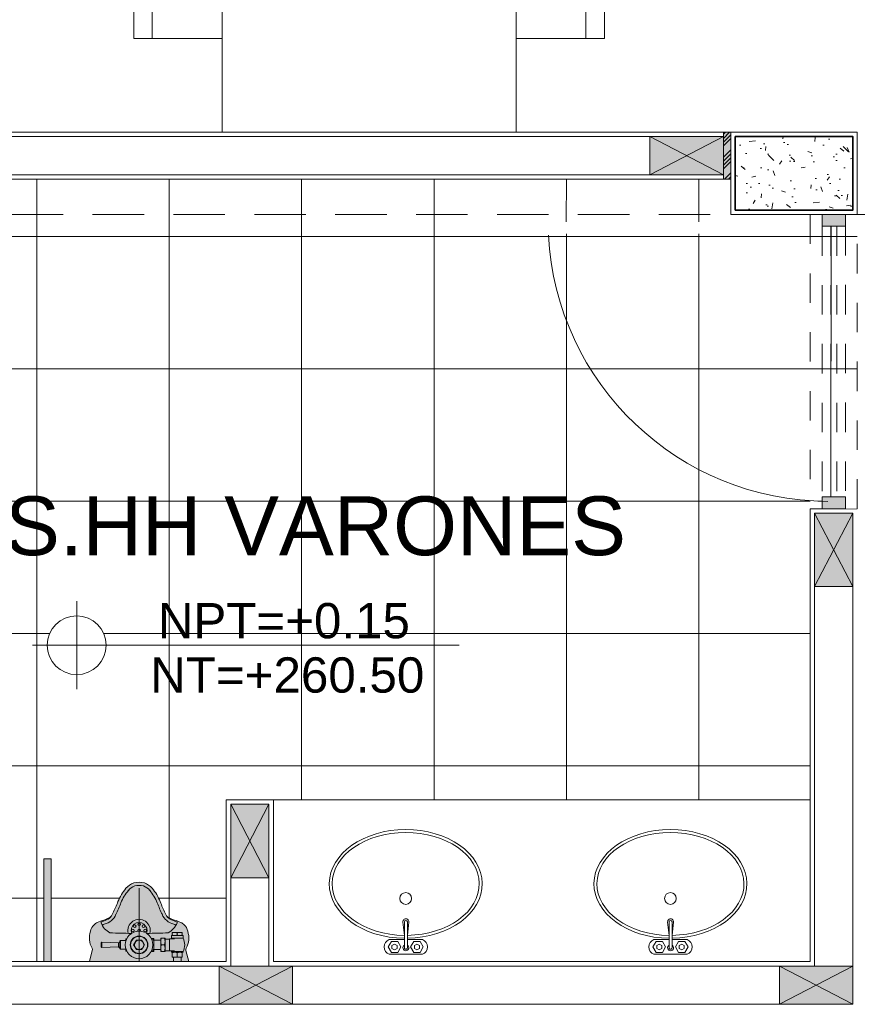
# Model space of a CAD drawing. Header units: millimetres. Extents: x -8931983 to 9630244, y 4 to 18563053.
# Tile 96 of 256: x 349106.54 to 349109.39, y 9281972.64 to 9281975.99. Entities that reach past the tile are written whole.
import ezdxf

# ---------------------------------------------------------------- set-up
doc = ezdxf.new("R2010")
doc.units = ezdxf.units.MM
doc.set_wipeout_variables(frame=1)
for name, pattern in [('01 nivel$0$HIDDEN2', [0.1875, 0.125, -0.0625]), ('CONTINUA', [0]), ('DASHED2', [0.375, 0.25, -0.125]), ('HIDDEN', [9.524999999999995, 6.349999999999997, -3.174999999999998])]:
    doc.linetypes.add(name, pattern=pattern)
for name, color, linetype, lineweight in [('.', 7, 'Continuous', 0), ('013MobiliarioBaño', 151, 'Continuous', 13), ('0_APATAROS SANITARIOS', 40, 'Continuous', 5), ('0_PROYECCIONES 1', 1, 'DASHED2', 0), ('0_TABIQUES MELAMINE', 32, 'Continuous', 9), ('0_TARRAJEO', 32, 'Continuous', 0), ('0_VANOS', 30, 'Continuous', 9), ('a_MUEBLE', 3, 'Continuous', 5), ('COLUMNAS', 3, 'Continuous', 35), ('COLUMNETAS TOP', 253, 'Continuous', 0), ('G-ANNO-DIMS', 7, 'Continuous', 5), ('JUNTAS DE DILATACIÓN', 160, 'CONTINUA', 9), ('MURO', 133, 'Continuous', 15), ('Proyecciones 2', 251, 'HIDDEN', 5), ('Puertas ArchiCAD', 7, 'Continuous', 9), ('TARRAJEO', 32, 'Continuous', 0), ('TEXTO AMBIENTES', 7, 'Continuous', 30), ('vereda', 254, 'Continuous', 5)]:
    doc.layers.add(name, color=color, linetype=linetype, lineweight=lineweight)
for name, color, linetype, lineweight, true_color in [('0_COLUMNA ACHURADO', 250, 'Continuous', 0, 0x363636), ('0_TEXTURA PISOS', 252, 'Continuous', 0, 0x8c8c8c), ('LMOBILIARIO', 252, 'Continuous', 5, 0x898989)]:
    doc.layers.add(name, color=color, linetype=linetype, lineweight=lineweight, true_color=true_color)
doc.styles.add('Arial_1', font='arial.ttf', dxfattribs={"height": 0.15})

# ---------------------------------------------------------------- blocks, each defined once
blk = doc.blocks.new('cub-ur')
at = {"true_color": 0xffffff}
h = blk.add_hatch(color=7, dxfattribs=at)
h.dxf.hatch_style = 1
h.paths.add_polyline_path([(-0.349999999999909, -0.0124999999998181), (0, -0.0124999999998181), (0, 0.0124999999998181), (-0.349999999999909, 0.0124999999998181)])
at = {"layer": 'Puertas ArchiCAD', "true_color": 0xffffff}
h = blk.add_hatch(dxfattribs=at)
h.set_pattern_fill('ANGLE')
h.set_pattern_definition([(0, (-3118.311045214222, -1939.987486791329), (0, 6.985), [5.08, -1.905]), (90, (-3118.311045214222, -1939.987486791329), (-6.985, 4e-16), [5.08, -1.905])])
h.paths.add_polyline_path([(-0.349999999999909, -0.0124999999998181), (0, -0.0124999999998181), (0, 0.0124999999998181), (-0.349999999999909, 0.0124999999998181)])
blk.add_lwpolyline([(-0.349999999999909, -0.0124999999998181), (0, -0.0124999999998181), (0, 0.0124999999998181), (-0.349999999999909, 0.0124999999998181)], close=True)
blk = doc.blocks.new('Lav ovalado')
at = {"layer": '013MobiliarioBaño', "lineweight": 0}
for p, q in [((-0.0222333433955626, 0.0049999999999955), (-0.1104479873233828, 0.0049999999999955)), ((-0.0222333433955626, -0.0049999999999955), (-0.1104479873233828, -0.0049999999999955))]:
    blk.add_line(p, q, dxfattribs=at)
for points in [[(-0.0500000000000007, 0.0049999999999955), (-0.0500000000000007, 0.0566099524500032, -0.6886077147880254), (0, 0.0566099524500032), (0, -0.0566099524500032, -0.6886077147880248), (-0.0500000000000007, -0.0566099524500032)], [(-0.0644141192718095, -0.0049999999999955), (-0.10935532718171, -0.0099401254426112, -1.115964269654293), (-0.1093550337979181, 0.0099400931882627), (-0.0644263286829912, 0.0049999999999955)], [(-0.0500000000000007, -0.0566099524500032), (-0.0500000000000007, -0.0049999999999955, -0.6886077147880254)]]:
    blk.add_lwpolyline(points, format="xyb", dxfattribs=at)
for points in [[(-0.0436602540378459, 0.0485134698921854), (-0.0250000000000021, 0.0592869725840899), (-0.0063397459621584, 0.0485134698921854), (-0.0063397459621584, 0.0269664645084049), (-0.0250000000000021, 0.0161929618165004), (-0.0436602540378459, 0.0269664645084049)], [(-0.0350000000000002, 0.0377399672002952), (-0.0300000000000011, 0.0464002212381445), (-0.0199999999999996, 0.0464002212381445), (-0.0150000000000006, 0.0377399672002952), (-0.0199999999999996, 0.0290797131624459), (-0.0300000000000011, 0.0290797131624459)], [(-0.0436602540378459, -0.0278383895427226), (-0.0250000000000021, -0.0170648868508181), (-0.0063397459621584, -0.0278383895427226), (-0.0063397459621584, -0.0493853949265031), (-0.0250000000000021, -0.0601588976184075), (-0.0436602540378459, -0.0493853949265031)], [(-0.0350000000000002, -0.0386118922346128), (-0.0300000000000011, -0.0299516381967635), (-0.0199999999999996, -0.0299516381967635), (-0.0150000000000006, -0.0386118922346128), (-0.0199999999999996, -0.0472721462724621), (-0.0300000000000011, -0.0472721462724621)]]:
    blk.add_lwpolyline(points, close=True, dxfattribs=at)
blk.add_circle((-0.1897540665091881, -0.0004359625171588), 0.02, dxfattribs=at)
for centre, radius, start, end in [((-0.1104479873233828, 0), 0.005, 90, 270), ((-0.0222333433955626, 0), 0.01, 210, 149.9999999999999), ((-0.0222333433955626, 0), 0.005, 270, 90)]:
    blk.add_arc(centre, radius, start, end, dxfattribs=at)
at = {"layer": '013MobiliarioBaño', "lineweight": 0, "extrusion": (0, 0, -1)}
for major_axis, ratio, start_param, end_param in [((-1.165e-13, 0.2600000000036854), 0.7115384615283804, 1.588351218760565, 7.833072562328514), ((2.49e-14, 0.2500000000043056), 0.6999999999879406, 1.589053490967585, 7.832236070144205)]:
    blk.add_ellipse((-0.2393849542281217, -0.0004359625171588), major_axis=major_axis, ratio=ratio, start_param=start_param, end_param=end_param, dxfattribs=at)
blk = doc.blocks.new('URINARIO-FLUX-CADET-PL')
at = {"true_color": 0xffffff}
h = blk.add_hatch(color=7, dxfattribs=at)
h.dxf.hatch_style = 1
edge = h.paths.add_edge_path()
edge.add_line((0, 0.1690000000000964), (-0.0380210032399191, 0.1590421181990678))
edge.add_arc((-0.0405545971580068, 0.1687158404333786), 0.0100000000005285, -118.59916454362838, -75.32360686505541, ccw=False)
edge.add_arc((-0.080932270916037, 0.0946553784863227), 0.0743522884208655, -298.5991645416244, -252.3305934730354)
edge.add_arc((-0.0965999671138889, 0.1273529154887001), 0.0387661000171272, -259.7472129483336, -221.4974084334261)
edge.add_arc((-0.095290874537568, 0.1248177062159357), 0.041439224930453, -222.9236843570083, -204.4965466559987)
edge.add_arc((-0.0445275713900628, 0.095193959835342), 0.1000908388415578, -207.8809277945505, -194.6758880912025)
edge.add_arc((-0.2086315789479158, 0.13818421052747), 0.0695508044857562, -33.299242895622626, -14.685590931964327, ccw=False)
edge.add_arc((-0.1704302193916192, 0.111214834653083), 0.0228688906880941, -49.690443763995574, -29.366676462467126, ccw=False)
edge.add_arc((-0.1768999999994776, 0.1238999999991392), 0.0368730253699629, -71.1719473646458, -54.78240702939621, ccw=False)
edge.add_arc((-0.3493260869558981, 0.458630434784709), 0.4130408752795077, -69.39983631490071, -63.495636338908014, ccw=False)
edge.add_arc((-0.1348896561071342, -0.0939438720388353), 0.1797598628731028, -247.389825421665, -230.3714908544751)
edge.add_arc((-0.2066390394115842, -0.0050496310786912), 0.0655473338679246, -229.1158935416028, -200.588186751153)
edge.add_arc((-0.1897841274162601, 0.0001982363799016), 0.08021611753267, -192.8219774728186, -166.8560540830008)
edge.add_arc((-0.2075958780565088, 0.0041885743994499), 0.0642702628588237, -159.7630068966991, -130.7416339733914)
edge.add_arc((-0.1348896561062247, 0.09394387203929), 0.1797598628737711, -129.628509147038, -112.6101745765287)
edge.add_arc((-0.3493260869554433, -0.4586304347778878), 0.4130408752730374, -296.5043636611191, -290.600163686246, ccw=False)
edge.add_arc((-0.1768999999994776, -0.123899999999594), 0.0368730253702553, -305.2175929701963, -288.82805263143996, ccw=False)
edge.add_arc((-0.1704302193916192, -0.111214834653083), 0.02286889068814, -330.6333235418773, -310.30955623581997, ccw=False)
edge.add_arc((-0.2086384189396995, -0.1381737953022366), 0.0695508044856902, -345.32413730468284, -326.71102198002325, ccw=False)
edge.add_arc((-0.0445357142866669, -0.0951785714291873), 0.1000908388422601, -165.3144090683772, -152.1091060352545)
edge.add_arc((-0.095290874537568, -0.1248177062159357), 0.0414392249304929, -155.5034533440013, -137.0763156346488)
edge.add_arc((-0.0965999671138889, -0.1273529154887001), 0.0387661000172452, -138.502591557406, -100.2527870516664)
edge.add_arc((-0.0809322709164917, -0.0946553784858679), 0.0743522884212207, -107.6694065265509, -61.40083545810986)
edge.add_arc((-0.0405545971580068, -0.1687158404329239), 0.0100000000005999, -284.67639313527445, -241.4008354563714, ccw=False)
edge.add_line((-0.0380210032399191, -0.1590421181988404), (0, -0.168999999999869))
edge.add_line((0, -0.168999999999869), (-1e-16, 0.1690000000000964))
for p, q in [((0, 0.1690000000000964), (-0.0380210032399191, 0.1590421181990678)), ((0, 0.1690000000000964), (0, -0.168999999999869)), ((-0.0989999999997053, 0.1470000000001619), (-0.0989999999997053, 0.1130000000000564)), ((-0.0889999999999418, 0.1470000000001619), (-0.0989999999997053, 0.1470000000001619)), ((-0.0889999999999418, 0.1496299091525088), (-0.0889999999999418, 0.1103700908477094)), ((-0.0799999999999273, 0.1496299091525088), (-0.0889999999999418, 0.1496299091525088)), ((-0.0799999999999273, 0.1496299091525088), (-0.0799999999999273, 0.1103700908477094)), ((-0.0340000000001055, 0.1496299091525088), (-0.0340000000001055, 0.1103700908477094)), ((-0.0320000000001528, 0.1496299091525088), (-0.0340000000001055, 0.1496299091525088)), ((-0.0320000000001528, 0.1496299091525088), (-0.0320000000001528, 0.1103700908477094)), ((-0.0149999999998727, 0.1470000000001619), (-0.0320000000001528, 0.1470000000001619)), ((-0.0149999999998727, 0.1470000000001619), (-0.0149999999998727, 0.1130000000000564)), ((0, 0.143500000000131), (-0.0149999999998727, 0.143500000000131)), ((-0.0889999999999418, 0.1130000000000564), (-0.0989999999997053, 0.1130000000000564)), ((-0.090683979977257, 0.1300000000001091), (-0.0973160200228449, 0.1300000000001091)), ((-0.0774999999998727, 0.1103700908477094), (-0.0889999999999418, 0.1103700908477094)), ((-0.0774999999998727, 0.1201850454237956), (-0.0774999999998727, 0.1035000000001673)), ((-0.0364999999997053, 0.1035000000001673), (-0.0774999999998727, 0.1035000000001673)), ((-0.0769999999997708, 0.0885000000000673), (-0.0769999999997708, 0.1035000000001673)), ((-0.0369999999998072, 0.0885000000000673), (-0.0369999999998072, 0.1035000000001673)), ((-0.0364999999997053, 0.1201850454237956), (-0.0364999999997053, 0.1035000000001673)), ((-0.0320000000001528, 0.1103700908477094), (-0.0364999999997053, 0.1103700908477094)), ((-0.0149999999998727, 0.1130000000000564), (-0.0320000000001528, 0.1130000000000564)), ((-0.0166839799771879, 0.1300000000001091), (-0.0303160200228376, 0.1300000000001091)), ((0, 0.1165000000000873), (-0.0149999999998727, 0.1165000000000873)), ((-0.0794999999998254, 0.0885000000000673), (-0.0344999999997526, 0.0885000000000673)), ((-0.0794999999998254, 0.0734999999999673), (-0.0794999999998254, 0.0885000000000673)), ((-0.0794999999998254, 0.0734999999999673), (-0.0344999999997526, 0.0734999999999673)), ((-0.0724999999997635, 0.0505000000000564), (-0.0724999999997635, 0.0734999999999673)), ((-0.056999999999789, 0.0757287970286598), (-0.056999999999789, 0.0862712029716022)), ((-0.0414999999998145, 0.0505000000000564), (-0.0414999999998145, 0.0734999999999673)), ((-0.0344999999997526, 0.0734999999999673), (-0.0344999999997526, 0.0885000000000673)), ((-0.0789999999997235, 0.0505000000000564), (-0.0789999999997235, 0.0414386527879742)), ((-0.0349999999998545, 0.0505000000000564), (-0.0789999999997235, 0.0505000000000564)), ((-0.0349999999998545, 0.0505000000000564), (-0.0349999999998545, 0.0414386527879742)), ((-0.0779999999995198, -0.0419542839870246), (-0.0779999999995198, -0.0454999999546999)), ((-0.0684416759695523, -0.0454999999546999), (-0.0779999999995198, -0.0454999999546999)), ((-0.0719999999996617, -0.0454999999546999), (-0.0719999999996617, -0.0629999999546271)), ((-0.0719999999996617, -0.0629999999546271), (-0.0694999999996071, -0.0654999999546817)), ((-0.0719999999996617, -0.0629999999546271), (-0.0419999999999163, -0.0629999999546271)), ((-0.0694999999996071, -0.0654999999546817), (-0.0444999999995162, -0.0654999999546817)), ((-0.045558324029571, -0.0454999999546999), (-0.0359999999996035, -0.0454999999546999)), ((-0.0419999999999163, -0.0629999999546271), (-0.0444999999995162, -0.0654999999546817)), ((-0.0419999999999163, -0.0454999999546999), (-0.0419999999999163, -0.0629999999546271)), ((-0.0359999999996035, -0.0419542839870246), (-0.0359999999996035, -0.0454999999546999)), ((-0.0659322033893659, -0.1264999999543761), (-0.0639999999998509, -0.0694999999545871)), ((-0.0499999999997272, -0.0694999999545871), (-0.0639999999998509, -0.0694999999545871)), ((-0.0480677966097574, -0.1264999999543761), (-0.0499999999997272, -0.0694999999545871)), ((-0.0659322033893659, -0.1264999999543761), (-0.0639322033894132, -0.1284999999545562)), ((-0.0480677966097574, -0.1264999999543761), (-0.0659322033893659, -0.1264999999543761)), ((-0.0500677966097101, -0.1284999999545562), (-0.0639322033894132, -0.1284999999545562)), ((-0.0480677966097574, -0.1264999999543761), (-0.0500677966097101, -0.1284999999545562)), ((0, -0.168999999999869), (-0.0380210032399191, -0.1590421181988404))]:
    blk.add_line(p, q)
blk.add_lwpolyline([(-0.0409999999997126, -0.009237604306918), (-0.056999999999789, -0.0184752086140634), (-0.0729999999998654, -0.009237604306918), (-0.0729999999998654, 0.0092376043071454), (-0.056999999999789, 0.0184752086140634), (-0.0409999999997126, 0.0092376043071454)], close=True)
for centre, radius in [((-0.056999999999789, 0), 0.0469165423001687), ((-0.1269999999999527, 0), 0.0045), ((-0.1208492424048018, 0.0148492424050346), 0.0045), ((-0.1059999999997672, 0.0210000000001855), 0.0045), ((-0.056999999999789, 0), 0.03), ((-0.056999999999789, 0), 0.0289999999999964), ((-0.056999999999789, 0), 0.0160000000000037), ((-0.1208492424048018, -0.0148492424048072), 0.0045), ((-0.1059999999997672, -0.0209999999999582), 0.0045)]:
    blk.add_circle(centre, radius)
for centre, radius, start, end in [((-0.080932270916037, 0.0946553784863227), 0.0743522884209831, 61.40083545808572, 107.6694065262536), ((-0.0445357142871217, 0.0951785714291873), 0.1000908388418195, 152.1091060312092, 165.6414556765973), ((-0.095290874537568, 0.1248177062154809), 0.0414392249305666, 137.0763156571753, 155.5034533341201), ((-0.0965999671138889, 0.1273529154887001), 0.0387661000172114, 100.2527870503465, 138.5025915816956), ((-0.0767058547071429, 0.1385000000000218), 0.0222941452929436, 157.5878752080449, 202.4121247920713), ((-0.111294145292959, 0.1385000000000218), 0.0222941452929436, 337.5878752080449, 22.41212479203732), ((-0.056999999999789, 0.1030606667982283), 0.0519393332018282, 63.71577669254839, 116.2842233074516), ((-0.0405545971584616, 0.1687158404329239), 0.01, 241.4008354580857, 284.676393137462), ((-0.0097058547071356, 0.1385000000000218), 0.0222941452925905, 157.5878752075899, 202.41212479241), ((-0.0372941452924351, 0.1385000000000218), 0.0222941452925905, 337.5878752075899, 22.41212479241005), ((-0.1768999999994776, 0.123899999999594), 0.0368730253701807, 288.8280526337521, 321.6071333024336), ((-0.2086315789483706, 0.1381842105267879), 0.0695508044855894, 326.7007571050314, 344.8437522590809), ((-0.1832500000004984, 0.1311250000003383), 0.0463689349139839, 319.48247105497, 347.3874265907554), ((-0.1832500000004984, 0.1311250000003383), 0.0573689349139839, 319.48247105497, 347.3874265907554), ((-0.1135813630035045, 0.1155361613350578), 0.0250224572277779, 150.6393274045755, 167.3874265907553), ((-0.132775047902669, 0.126333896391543), 0.003, 68.2830397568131, 150.6393274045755), ((-0.1559807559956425, 0.0680707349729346), 0.0657144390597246, 28.07725296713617, 68.2830397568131), ((-0.1135813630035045, 0.1155361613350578), 0.0140224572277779, 150.6393274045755, 167.3874265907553), ((-0.1222203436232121, 0.1197893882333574), 0.0044393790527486, 84.88459455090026, 143.7977515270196), ((-0.0767058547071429, 0.1215000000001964), 0.0222941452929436, 157.5878752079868, 202.4121247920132), ((-0.111294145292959, 0.1215000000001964), 0.0222941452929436, 337.5878752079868, 22.41212479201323), ((-0.0097058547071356, 0.1214999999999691), 0.0222941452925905, 157.5878752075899, 202.41212479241), ((-0.0372941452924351, 0.1214999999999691), 0.0222941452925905, 337.5878752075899, 22.41212479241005), ((-0.1348896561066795, -0.0939438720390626), 0.1797598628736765, 112.6101745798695, 129.6285091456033), ((-0.3493260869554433, 0.4586304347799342), 0.4130408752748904, 290.6001636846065, 296.5043636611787), ((-0.3493260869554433, 0.4586304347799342), 0.4240408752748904, 290.6001636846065, 296.5043636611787), ((-0.1768999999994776, 0.123899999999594), 0.0478730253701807, 288.8280526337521, 321.6071333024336), ((-0.1704302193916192, 0.111214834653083), 0.0228688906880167, 310.309556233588, 330.633323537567), ((-2.547250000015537, 0), 2.451250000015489, 0.6048052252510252, 2.314666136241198), ((-0.0682499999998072, 0.058993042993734), 0.0295069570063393, 67.58787520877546, 112.4121247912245), ((-0.0682499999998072, 0.1030069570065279), 0.0295069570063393, 247.5878752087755, 292.4121247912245), ((-0.0457499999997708, 0.058993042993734), 0.0295069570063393, 67.58787520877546, 112.4121247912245), ((-0.0457499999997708, 0.1030069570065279), 0.0295069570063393, 247.5878752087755, 292.4121247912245), ((-0.2066390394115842, -0.0050496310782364), 0.0655473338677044, 130.884106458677, 159.4118132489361), ((-0.2066390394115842, -0.0050496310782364), 0.0545473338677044, 130.884106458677, 158.6207636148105), ((-0.1348896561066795, -0.0939438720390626), 0.1687598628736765, 112.6101745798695, 129.6285091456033), ((-0.1059999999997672, 0), 0.038, 75.17225058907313, 284.8277494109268), ((-0.0618617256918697, 0.0203404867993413), 0.0304421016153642, 97.81293156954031, 124.2620904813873), ((-0.0521382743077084, 0.0203404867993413), 0.0304421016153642, 55.73790951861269, 82.18706843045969), ((-0.1897841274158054, 0.0001982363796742), 0.0802161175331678, 167.1780225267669, 193.1439459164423), ((-0.1880000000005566, 2.274e-13), 0.070999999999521, 167.9395292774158, 192.0604707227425), ((-0.1059999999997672, 0), 0.027, 68.55555018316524, 291.4444498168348), ((-0.1059999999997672, 0), 0.0045, 60.0617808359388, 299.9382191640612), ((-0.2075958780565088, 0.0041885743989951), 0.0642702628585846, 200.2369931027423, 229.258366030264), ((-0.2066390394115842, 0.0050496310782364), 0.0545473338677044, 201.3792363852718, 229.1158935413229), ((-2.547250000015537, 0), 2.451250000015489, 357.6853338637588, 359.395194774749), ((-0.1348896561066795, 0.09394387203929), 0.1797598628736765, 230.3714908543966, 247.3898254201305), ((-0.1348896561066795, 0.09394387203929), 0.1687598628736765, 230.3714908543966, 247.3898254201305), ((-0.3493260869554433, -0.4586304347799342), 0.4240408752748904, 63.49563633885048, 69.39983631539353), ((-0.0674999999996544, -0.0179601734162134), 0.0275398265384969, 247.587875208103, 267.8858302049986), ((-0.0591802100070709, -0.0637063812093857), 0.0075363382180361, 193.7682958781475, 230.2424705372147), ((-0.0548197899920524, -0.0637063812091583), 0.0075363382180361, 309.7575294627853, 346.2317041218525), ((-0.0464999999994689, -0.0179601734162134), 0.0275398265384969, 272.1141697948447, 292.4121247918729), ((-0.3493260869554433, -0.4586304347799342), 0.4130408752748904, 63.49563633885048, 69.39983631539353), ((-0.1768999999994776, -0.1238999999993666), 0.0368730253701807, 38.39286669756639, 71.17194736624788), ((-0.1768999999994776, -0.1238999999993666), 0.0478730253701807, 38.39286669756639, 71.17194736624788), ((-0.1704302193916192, -0.1112148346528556), 0.0228688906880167, 29.36667646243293, 49.69044376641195), ((-0.2086315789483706, -0.1381842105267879), 0.0695508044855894, 15.15624774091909, 33.29924289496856), ((-0.1832500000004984, -0.1311250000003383), 0.0573689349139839, 12.61257340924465, 40.51752894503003), ((-0.1559807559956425, -0.0680707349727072), 0.0657144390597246, 291.7169602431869, 331.9227470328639), ((-0.1832500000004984, -0.1311250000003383), 0.0463689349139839, 12.61257340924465, 40.51752894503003), ((-0.0445357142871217, -0.0951785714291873), 0.1000908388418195, 194.3585443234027, 207.8908939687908), ((-0.1135813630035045, -0.1155361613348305), 0.0250224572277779, 192.6125734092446, 209.3606725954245), ((-0.132775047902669, -0.1263338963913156), 0.003, 209.3606725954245, 291.7169602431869), ((-0.1135813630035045, -0.1155361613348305), 0.0140224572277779, 192.6125734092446, 209.3606725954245), ((-0.1222203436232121, -0.11978938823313), 0.0044393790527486, 216.2022484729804, 275.1154054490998), ((-0.095290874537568, -0.1248177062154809), 0.0414392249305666, 204.4965466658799, 222.9236843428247), ((-0.0965999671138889, -0.1273529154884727), 0.0387661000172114, 221.4974084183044, 259.7472129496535), ((-0.080932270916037, -0.0946553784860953), 0.0743522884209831, 252.3305934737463, 298.5991645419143), ((-0.0405545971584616, -0.1687158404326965), 0.01, 75.32360686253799, 118.5991645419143)]:
    blk.add_arc(centre, radius, start, end)
at = {"layer": '0_PROYECCIONES 1'}
blk.add_line((0, 1.137e-13), (-0.3702995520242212, 1.137e-13), dxfattribs=at)
blk = doc.blocks.new('columnas bloque talleres')
at = {"layer": '0_COLUMNA ACHURADO'}
h = blk.add_hatch(dxfattribs=at)
h.set_pattern_fill('AR-CONC', color=256, scale=0.00088, angle=90.00000000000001)
h.set_pattern_definition([(140, (-11259.96727228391, -3109.942211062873), (0.0140263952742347, 0.1603225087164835), [0.016764, -0.184404]), (85.00000000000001, (-11259.96727228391, -3109.942211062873), (-0.1681300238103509, -0.0310142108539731), [0.0134112, -0.1475237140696]), (190.4514447, (-11259.96610342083, -3109.928850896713), (-0.1541036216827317, 0.1293082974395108), [0.014247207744, -0.156719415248]), (136.1842, (-11260.01197628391, -3109.942211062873), (0.0369972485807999, 0.2385495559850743), [0.025146, -0.2766059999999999]), (186.63555761, (-11260.0088932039, -3109.922331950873), (-0.2177349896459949, 0.2089156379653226), [0.0213708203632, -0.2350793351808]), (81.18415117, (-11260.01197628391, -3109.942211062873), (-0.2177349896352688, 0.2089156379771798), [0.0201167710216, -0.2212845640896]), (111, (-11260.00080028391, -3109.919859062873), (0.0899933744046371, 0.1334206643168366), [0.016764, -0.184404]), (56.00000000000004, (-11260.00080028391, -3109.919859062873), (-0.1620854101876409, 0.0543857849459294), [0.0134112, -0.1475232]), (161.451445, (-11259.99330083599, -3109.908740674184), (-0.0720920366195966, 0.1878064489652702), [0.014247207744, -0.1567191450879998]), (127.5, (-11259.96727228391, -3109.942211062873), (-0.0744084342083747, 0.0027179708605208), [0, -0.14573504, 0, -0.1497584, 0, -0.148082]), (97.49999999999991, (-11259.96727228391, -3109.942211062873), (-0.0881589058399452, 0.0588013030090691), [0, -0.08538464, 0, -0.14238224, 0, -0.0564388]), (57.50000000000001, (-11259.96727228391, -3109.992056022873), (0.0050412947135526, 0.1193197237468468), [0, -0.05588, 0, -0.1743456, 0, -0.2313432]), (47.5, (-11259.96727228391, -3110.014408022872), (-0.0223753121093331, 0.1303536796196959), [0, -0.072644, 0, -0.11578336, 0, -0.1642872])])
h.paths.add_polyline_path([(-5.59999999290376, -11.60000000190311), (-5.19999999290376, -11.59999999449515), (-5.19999999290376, -11.84999999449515), (-5.59999999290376, -11.85000000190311)])
at = {"layer": '0_TARRAJEO', "lineweight": 0, "elevation": -8.151346e-10}
blk.add_lwpolyline([(-5.61499999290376, -11.58500000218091), (-5.18499999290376, -11.58499999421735), (-5.18499999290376, -11.86499999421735), (-5.61499999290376, -11.86500000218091)], close=True, dxfattribs=at)
at = {"layer": 'COLUMNAS', "color": 6, "elevation": -8.151346e-10}
blk.add_lwpolyline([(-5.59999999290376, -11.60000000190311), (-5.19999999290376, -11.59999999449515), (-5.19999999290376, -11.84999999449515), (-5.59999999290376, -11.85000000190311)], close=True, dxfattribs=at)
blk = doc.blocks.new('Cotas de elevación - M_Cota de elevación - Destino rellenado-517392-Nivel 1')
at = {"layer": 'G-ANNO-DIMS'}
for p, q in [((0, -0.0015), (0, 0.0015)), ((-0.0015, 0), (0.013, 0))]:
    blk.add_line(p, q, dxfattribs=at)
blk.add_circle((0, 0), 0.001, dxfattribs=at)
blk = doc.blocks.new('*U1568')
for points in [[(0, -0.04999999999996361), (0.040000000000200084, -0.04999999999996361), (0.040000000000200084, 0.010000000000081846), (0.025000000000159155, 0.010000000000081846), (0.025000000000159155, 0.050000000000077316), (0, 0.050000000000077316)], [(1.000000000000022, -0.0499999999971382), (0.9599999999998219, -0.0499999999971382), (0.9599999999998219, 0.010000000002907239), (0.9749999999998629, 0.010000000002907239), (0.9749999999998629, 0.05000000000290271), (1.000000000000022, 0.05000000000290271)]]:
    blk.add_wipeout(points)
blk.add_wipeout([(0.024999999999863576, 0.049999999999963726), (0.024999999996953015, 1.000000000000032), (0.06499999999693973, 1.000000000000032), (0.06499999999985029, 0.04999999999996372)])
blk.add_arc((0.0211382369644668, 0.0473718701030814), 0.9538653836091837, 0.1578639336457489, 87.08142791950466)
blk = doc.blocks.new('*U1105')
at = {"linetype": 'Continuous', "true_color": 0xbebebe}
for points in [[(3032.131410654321, 1351.188780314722), (3032.131410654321, 1351.268780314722), (3032.171410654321, 1351.268780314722), (3032.171410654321, 1351.188780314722)], [(3033.091410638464, 1351.188780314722), (3033.091410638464, 1351.268780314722), (3033.131410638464, 1351.268780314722), (3033.131410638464, 1351.188780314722)]]:
    blk.add_hatch(color=9, dxfattribs=at).paths.add_polyline_path(points)
at = {"layer": '0_VANOS', "linetype": 'Continuous'}
for p, q in [((3032.131410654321, 1351.268780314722), (3032.171410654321, 1351.268780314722)), ((3032.131410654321, 1351.268780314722), (3032.131410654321, 1351.188780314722)), ((3032.171410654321, 1351.268780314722), (3032.171410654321, 1351.188780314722)), ((3033.091410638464, 1351.188780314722), (3033.091410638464, 1351.268780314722)), ((3033.091410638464, 1351.268780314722), (3033.131410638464, 1351.268780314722)), ((3033.131410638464, 1351.268780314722), (3033.131410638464, 1351.188780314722)), ((3032.171410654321, 1351.188780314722), (3032.131410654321, 1351.188780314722)), ((3033.131410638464, 1351.188780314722), (3033.091410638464, 1351.188780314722))]:
    blk.add_line(p, q, dxfattribs=at)
at = {"layer": '0_VANOS', "linetype": '01 nivel$0$HIDDEN2', "ltscale": 0.5}
for p, q in [((3032.170780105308, 1351.268780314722), (3033.090780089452, 1351.268780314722)), ((3032.171410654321, 1351.238780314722), (3033.091410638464, 1351.238780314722)), ((3032.171410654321, 1351.218780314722), (3033.091410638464, 1351.218780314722)), ((3032.171410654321, 1351.188780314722), (3033.091410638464, 1351.188780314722))]:
    blk.add_line(p, q, dxfattribs=at)
at = {"layer": '0_VANOS', "linetype": '01 nivel$0$HIDDEN2'}
blk.add_line((3033.091410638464, 1351.268780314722), (3033.131410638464, 1351.268780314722), dxfattribs=at)
blk = doc.blocks.new('MESA')
at = {"layer": 'LMOBILIARIO', "lineweight": 0}
for p, q in [((-0.584274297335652, 0.7374515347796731), (-0.1842742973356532, 0.7374515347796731)), ((0.1814517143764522, 0.7374515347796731), (0.5814517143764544, 0.7374515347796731)), ((0.9000000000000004, 0.5), (0.9000000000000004, -0.5)), ((-0.584274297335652, -0.7374515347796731), (-0.1842742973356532, -0.7374515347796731)), ((0.1814517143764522, -0.7374515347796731), (0.5814517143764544, -0.7374515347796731))]:
    blk.add_line(p, q, dxfattribs=at)
for points in [[(-0.584274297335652, 0.5), (-0.584274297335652, 0.7999999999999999), (-0.1842742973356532, 0.7999999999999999), (-0.1842742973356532, 0.5)], [(0.5814517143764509, 0.5), (0.5814517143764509, 0.7999999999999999), (0.1814517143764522, 0.7999999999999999), (0.1814517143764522, 0.5)], [(0.9000000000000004, -0.5), (-0.9000000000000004, -0.5), (-0.9000000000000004, 0.5), (0.9000000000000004, 0.5)], [(-0.584274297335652, -0.5), (-0.584274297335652, -0.7999999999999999), (-0.1842742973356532, -0.7999999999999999), (-0.1842742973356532, -0.5)], [(0.5814517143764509, -0.5), (0.5814517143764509, -0.7999999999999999), (0.1814517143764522, -0.7999999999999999), (0.1814517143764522, -0.5)]]:
    blk.add_lwpolyline(points, dxfattribs=at)
blk = doc.blocks.new('bloque pg edf 04')
at = {"layer": '.', "true_color": 0xadddf7, "transparency": 33554572}
h = blk.add_hatch(color=141, dxfattribs=at)
h.dxf.hatch_style = 1
h.paths.add_polyline_path([(-5.629999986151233, 23.53000002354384), (-5.654999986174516, 23.53000002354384), (-5.654999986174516, 23.37000002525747), (-5.629999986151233, 23.37000002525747)])
at = {"layer": '0_TEXTURA PISOS'}
h = blk.add_hatch(dxfattribs=at)
h.set_pattern_fill('_USER', color=256, scale=0.45, angle=180, style=0, double=1, pattern_type=0)
h.set_pattern_definition([(180, (-5.199999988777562, 23.24989947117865), (-1e-16, -0.45), []), (270, (-5.199999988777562, 23.24989947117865), (0.45, -1e-16), [])])
h.paths.add_polyline_path([(-5.36000156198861, 23.18500003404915), (-6.250228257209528, 23.18500003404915, 0.3818545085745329), (-5.360025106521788, 22.2770562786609)], flags=17)
h.paths.add_polyline_path([(-6.250228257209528, 23.18500003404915), (-6.249999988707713, 23.18500003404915), (-6.249999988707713, 23.22500003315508), (-5.360000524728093, 23.22500003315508), (-5.35999987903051, 23.24989902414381), (-5.629999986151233, 23.24989902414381), (-10.54999994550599, 23.25000003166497), (-10.54999999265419, 23.20000002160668), (-10.5499999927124, 21.62268459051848, 0.3706038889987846), (-9.990917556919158, 22.27663869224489), (-9.990958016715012, 22.30997458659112), (-10.00495800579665, 22.30995759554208), (-10.00500048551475, 22.34495756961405), (-9.96999999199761, 22.34500004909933), (-9.96999999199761, 22.37000007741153), (-9.609999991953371, 22.37000007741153), (-9.609999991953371, 22.3441504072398), (-9.575000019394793, 22.34419288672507), (-9.574957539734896, 22.30919291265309), (-9.58895753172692, 22.30917591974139), (-9.588915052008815, 22.27417594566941), (-9.550192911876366, 22.27422294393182), (-9.549394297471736, 21.61622342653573, 0.3965700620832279), (-8.930917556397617, 22.27663864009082), (-8.930958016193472, 22.30997453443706), (-8.944958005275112, 22.30995754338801), (-8.945000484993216, 22.34495751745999), (-8.910000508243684, 22.34499999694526), (-8.910000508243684, 22.37000002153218), (-8.549999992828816, 22.37000002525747), (-8.549999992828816, 20.71000007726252), (-8.429790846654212, 20.71000007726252), (-8.419833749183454, 20.74801956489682, 0.1911019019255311), (-8.420727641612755, 20.75533994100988, -0.2046729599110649), (-8.426292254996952, 20.81349850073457, -0.213069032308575), (-8.408588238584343, 20.83967902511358, -0.0758771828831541), (-8.380792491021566, 20.85149896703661, 0.1027680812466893), (-8.355560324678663, 20.86429558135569, 0.0830036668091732), (-8.349792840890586, 20.87499922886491, 0.0204460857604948), (-8.335972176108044, 20.90580739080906, -0.0812518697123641), (-8.30774615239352, 20.95652176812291, -0.1427052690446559), (-8.278836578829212, 20.97789864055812, -0.1137849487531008), (-8.24279382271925, 20.97800024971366, -0.1426761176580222), (-8.213448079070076, 20.95602484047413, -0.0803640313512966), (-8.185614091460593, 20.90580881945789, 0.0204460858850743), (-8.171792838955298, 20.8750009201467, 0.0716349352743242), (-8.167016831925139, 20.86563692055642, 0.0889124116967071), (-8.160792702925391, 20.86050103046, 0.079329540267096), (-8.140792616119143, 20.85150122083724, -0.0591147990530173), (-8.118792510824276, 20.84300141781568, -0.0805770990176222), (-8.107753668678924, 20.8356367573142, -0.1684633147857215), (-8.095292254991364, 20.8135016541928, -0.2046729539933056), (-8.100855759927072, 20.75534299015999, 0.1911019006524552), (-8.101749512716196, 20.74802259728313), (-8.091790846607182, 20.71000007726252), (-7.965957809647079, 20.71000007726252), (-7.965961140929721, 21.06000002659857), (-7.940961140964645, 21.06000026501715), (-7.940957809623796, 20.71000007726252), (-7.810957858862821, 20.71000007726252), (-7.801000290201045, 20.74802136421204, 0.1911019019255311), (-7.801894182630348, 20.75534174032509, -0.2046729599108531), (-7.807458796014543, 20.81350030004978, -0.2130690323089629), (-7.789754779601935, 20.8396808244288, -0.075877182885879), (-7.761959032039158, 20.85150076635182, 0.1027680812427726), (-7.736726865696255, 20.8642973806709, 0.0830036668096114), (-7.730959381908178, 20.87500102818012, 0.0204460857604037), (-7.717138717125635, 20.90580919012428, -0.08125186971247), (-7.688912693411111, 20.95652356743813, -0.1427052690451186), (-7.660003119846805, 20.97790043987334, -0.1137849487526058), (-7.623960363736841, 20.97800204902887, -0.142676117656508), (-7.594614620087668, 20.95602663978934, -0.0803640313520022), (-7.566780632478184, 20.9058106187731, 0.0204460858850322), (-7.55295937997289, 20.87500271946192, 0.0716349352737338), (-7.54818337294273, 20.86563871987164, 0.0889124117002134), (-7.541959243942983, 20.86050282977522, 0.0793295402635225), (-7.521959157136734, 20.85150302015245, -0.0591147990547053), (-7.499959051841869, 20.8430032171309, -0.0805770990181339), (-7.488920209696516, 20.83563855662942, -0.1684633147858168), (-7.476458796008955, 20.81350345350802, -0.2046729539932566), (-7.482022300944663, 20.7553447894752, 0.1911019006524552), (-7.482916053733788, 20.74802439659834), (-7.472956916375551, 20.71000007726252), (-7.345333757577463, 20.71000007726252), (-7.345333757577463, 21.25999988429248), (-5.359999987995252, 21.2599998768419), (-5.360025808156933, 22.25000004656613), (-5.360025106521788, 22.2770562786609, -0.3818545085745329)])
h.paths.add_polyline_path([(-7.754016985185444, 21.78586166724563, -1), (-7.954016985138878, 21.78586166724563, -1)], flags=16)
h.paths.add_polyline_path([(-5.629999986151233, 23.37000002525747), (-10.5499998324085, 23.37000002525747), (-10.5499998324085, 23.25000003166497), (-5.629999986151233, 23.25000003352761)])
h.paths.add_polyline_path([(-5.319999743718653, 23.18500003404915), (-5.36000156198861, 23.18500003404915), (-5.360025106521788, 22.2770562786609, 0.0105019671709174), (-5.319999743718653, 22.27526484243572), (-5.319999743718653, 22.29000004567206)])
h.paths.add_polyline_path([(-5.289999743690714, 23.21000003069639), (-5.299999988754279, 23.21000003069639), (-5.299999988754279, 23.18500003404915), (-5.319999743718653, 23.18500003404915), (-5.319999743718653, 22.29000004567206), (-5.289999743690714, 22.29000004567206)])
h.paths.add_polyline_path([(-5.269999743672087, 23.21000003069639), (-5.289999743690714, 23.21000003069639), (-5.289999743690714, 22.29000004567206), (-5.269999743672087, 22.29000004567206)])
h.paths.add_polyline_path([(-5.239999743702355, 23.21000003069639), (-5.269999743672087, 23.21000003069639), (-5.269999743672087, 22.29000004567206), (-5.239999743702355, 22.29000004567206), (-5.200024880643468, 22.29000003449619), (-5.200001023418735, 23.21000003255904)])
h.paths.add_polyline_path([(-8.709999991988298, 22.21000002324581), (-8.910000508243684, 22.21000002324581), (-8.910000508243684, 22.27499994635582), (-8.930915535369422, 22.27497456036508, -0.3958408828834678), (-9.549394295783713, 21.61622342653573), (-9.588116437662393, 21.61617643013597), (-9.588915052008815, 22.27417594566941), (-9.609999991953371, 22.27415035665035), (-9.609999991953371, 20.71000007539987), (-9.340342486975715, 20.7102351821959, -0.4145953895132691), (-9.379880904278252, 20.74982517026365), (-9.379788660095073, 20.8205920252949, -0.3798990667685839), (-9.323928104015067, 20.88333668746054, -0.0078179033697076), (-9.280755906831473, 20.8877391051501, -0.0173223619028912), (-9.32067056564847, 21.0541938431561, -0.0345333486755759), (-9.3324266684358, 21.13517105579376, -0.1809013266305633), (-9.275945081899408, 21.30615735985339, -0.4406750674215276), (-9.042501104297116, 21.30585303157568, -0.1809012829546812), (-8.98646549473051, 21.13472009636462, -0.034533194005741), (-8.998432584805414, 21.05377416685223, -0.0173223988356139), (-9.038781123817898, 20.88742369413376, -0.0078179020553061), (-8.995620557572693, 20.88290874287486, -0.3798990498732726), (-8.939923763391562, 20.820018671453), (-8.940016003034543, 20.7492518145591, -0.3822280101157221), (-8.975248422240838, 20.71000007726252), (-8.709999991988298, 20.71000007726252)])
h.paths.add_polyline_path([(-9.76999999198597, 22.21000007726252), (-9.96999999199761, 22.21000007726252), (-9.96999999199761, 22.27499999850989), (-9.990915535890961, 22.27497461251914, -0.3698872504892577), (-10.54999999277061, 21.62268459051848), (-10.54999999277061, 20.71000007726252), (-10.37919892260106, 20.71023515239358, -0.4145953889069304), (-10.41873733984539, 20.74982514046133), (-10.41864509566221, 20.82059199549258, -0.3798990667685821), (-10.36278453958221, 20.88333665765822, -0.0078179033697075), (-10.31961234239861, 20.88773907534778, -0.017322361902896), (-10.35952700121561, 21.05419381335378, -0.0345333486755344), (-10.37128310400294, 21.13517102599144, -0.1809013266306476), (-10.31480151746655, 21.30615733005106, -0.4406750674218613), (-10.08135753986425, 21.30585300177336, -0.1809012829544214), (-10.02532193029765, 21.1347200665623, -0.0345331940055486), (-10.03728902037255, 21.05377413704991, -0.017322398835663), (-10.07763755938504, 20.88742366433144, -0.0078179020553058), (-10.03447699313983, 20.88290871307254, -0.3798990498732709), (-9.978780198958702, 20.82001864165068), (-9.978872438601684, 20.74925178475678, -0.3822259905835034), (-10.01410458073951, 20.71000007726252), (-9.76999999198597, 20.71000007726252)])
h.paths.add_polyline_path([(-10.54999999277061, 21.62268459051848, -0.0226389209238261), (-10.60939429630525, 21.61622347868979), (-10.64811643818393, 21.61617648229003), (-10.64891505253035, 22.27417599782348), (-10.66999999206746, 22.27415040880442), (-10.66999999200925, 20.71000007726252), (-10.54999999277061, 20.71000007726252)])
h.paths.add_polyline_path([(-10.54999999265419, 23.20000002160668), (-10.66999999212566, 23.20000002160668), (-10.66999999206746, 22.34415045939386), (-10.63500001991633, 22.34419293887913), (-10.63495754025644, 22.30919296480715), (-10.64895753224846, 22.30917597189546), (-10.64891505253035, 22.27417599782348), (-10.6101929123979, 22.27422299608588), (-10.60939429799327, 21.61622347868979, 0.0226389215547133), (-10.54999999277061, 21.62268459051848)])
h.paths.add_polyline_path([(-7.646888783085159, 21.5591114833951), (-6.654883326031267, 21.5591114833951), (-6.654883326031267, 21.80639661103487), (-7.646888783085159, 21.80639661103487)], flags=24)
h.paths.add_polyline_path([(-8.346591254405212, 21.98264528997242), (-5.948774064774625, 21.98264528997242), (-5.948774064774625, 22.39478717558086), (-8.346591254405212, 22.39478717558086)], flags=24)
h.paths.add_polyline_path([(-7.621066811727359, 21.74373270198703), (-6.703713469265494, 21.74373270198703), (-6.703713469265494, 21.9910178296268), (-7.621066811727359, 21.9910178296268)], flags=24)
at = {"layer": 'COLUMNETAS TOP', "true_color": 0xc0c0c0}
for points in [[(-5.654999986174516, 23.51500002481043), (-5.904999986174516, 23.51500002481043), (-5.904999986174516, 23.38500002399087), (-5.654999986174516, 23.38500002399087)], [(-5.344999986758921, 21.98499983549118), (-5.344999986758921, 22.23499983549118), (-5.214999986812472, 22.23499983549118), (-5.214999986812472, 21.98499983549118)], [(-7.330333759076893, 20.99499988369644), (-7.330333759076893, 21.24499988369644), (-7.200333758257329, 21.24499988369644), (-7.200333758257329, 20.99499988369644)], [(-7.369999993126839, 20.69500007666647), (-7.119999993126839, 20.69500007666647), (-7.119999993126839, 20.56500007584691), (-7.369999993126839, 20.56500007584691)], [(-5.464999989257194, 20.69499988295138), (-5.214999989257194, 20.69499988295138), (-5.214999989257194, 20.56499988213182), (-5.464999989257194, 20.56499988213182)]]:
    blk.add_hatch(color=9, dxfattribs=at).paths.add_polyline_path(points)
at = {"layer": 'JUNTAS DE DILATACIÓN'}
h = blk.add_hatch(dxfattribs=at)
h.set_pattern_fill('ANSI34', color=256, scale=0.0029, angle=0.0939636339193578)
h.set_pattern_definition([(45.09396363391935, (-5592.575869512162, -1509.611894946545), (-0.0391281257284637, 0.0389999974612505), []), (45.09396363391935, (-5592.562848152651, -1509.611873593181), (-0.0391281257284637, 0.0389999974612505), []), (45.09396363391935, (-5592.54982679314, -1509.611852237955), (-0.0391281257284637, 0.0389999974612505), []), (45.09396363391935, (-5592.5368054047, -1509.611830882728), (-0.0391281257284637, 0.0389999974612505), [])])
h.paths.add_polyline_path([(-5.629999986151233, 23.53000002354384), (-5.654999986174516, 23.53000002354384), (-5.654999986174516, 23.37000002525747), (-5.629999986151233, 23.37000002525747)])
at = {"layer": '0_PROYECCIONES 1', "ltscale": 0.7, "elevation": 20.54863760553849}
blk.add_lwpolyline([(-0.2799998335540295, 23.25000003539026), (-0.2799998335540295, 23.53000003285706), (-10.5499998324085, 23.53000002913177), (-10.5499998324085, 23.25000003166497)], close=True, dxfattribs=at)
at = {"layer": 'a_MUEBLE', "lineweight": 0, "elevation": 41.0972752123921}
blk.add_lwpolyline([(-7.185333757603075, 20.70999988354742), (-5.359999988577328, 20.70999988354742), (-5.359999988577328, 21.25999988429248), (-7.185333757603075, 21.25999988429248)], close=True, dxfattribs=at)
at = {"layer": 'COLUMNETAS TOP'}
for p, q in [((-5.904999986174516, 23.51500002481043, 61.64591281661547), (-5.654999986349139, 23.38500002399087, 61.64591281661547)), ((-5.654999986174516, 23.51500002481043, 61.64591281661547), (-5.904999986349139, 23.38500002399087, 61.64591281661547)), ((-5.344999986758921, 22.23499983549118), (-5.214999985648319, 21.98499983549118)), ((-5.344999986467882, 21.98499983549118), (-5.214999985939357, 22.23499983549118)), ((-7.330333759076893, 21.24499988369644), (-7.200333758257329, 20.99499988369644)), ((-7.330333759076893, 20.99499988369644), (-7.200333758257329, 21.24499988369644)), ((-7.119999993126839, 20.69500007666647), (-7.369999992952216, 20.56500007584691)), ((-7.369999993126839, 20.69500007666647), (-7.119999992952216, 20.56500007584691)), ((-5.214999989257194, 20.69499988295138), (-5.464999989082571, 20.56499988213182)), ((-5.464999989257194, 20.69499988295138), (-5.214999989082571, 20.56499988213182))]:
    blk.add_line(p, q, dxfattribs=at)
at = {"layer": 'COLUMNETAS TOP', "elevation": 61.64591281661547}
blk.add_lwpolyline([(-5.654999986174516, 23.51500002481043), (-5.904999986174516, 23.51500002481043), (-5.904999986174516, 23.38500002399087), (-5.654999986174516, 23.38500002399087)], close=True, dxfattribs=at)
at = {"layer": 'COLUMNETAS TOP'}
for points in [[(-5.344999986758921, 21.98499983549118), (-5.344999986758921, 22.23499983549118), (-5.214999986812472, 22.23499983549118), (-5.214999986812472, 21.98499983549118)], [(-7.330333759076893, 20.99499988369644), (-7.330333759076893, 21.24499988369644), (-7.200333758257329, 21.24499988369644), (-7.200333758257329, 20.99499988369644)], [(-7.369999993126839, 20.69500007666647), (-7.119999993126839, 20.69500007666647), (-7.119999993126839, 20.56500007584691), (-7.369999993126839, 20.56500007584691)], [(-5.464999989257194, 20.69499988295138), (-5.214999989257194, 20.69499988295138), (-5.214999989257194, 20.56499988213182), (-5.464999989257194, 20.56499988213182)]]:
    blk.add_lwpolyline(points, close=True, dxfattribs=at)
at = {"layer": 'JUNTAS DE DILATACIÓN', "elevation": 61.64591281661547}
blk.add_lwpolyline([(-5.629999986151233, 23.53000002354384), (-5.654999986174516, 23.53000002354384), (-5.654999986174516, 23.37000002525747), (-5.629999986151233, 23.37000002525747)], close=True, dxfattribs=at)
at = {"layer": 'MURO'}
for p, q in [((-5.904999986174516, 23.51500002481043), (-10.27499997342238, 23.51500002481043)), ((-5.904999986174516, 23.38500002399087), (-10.27499997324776, 23.38500002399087)), ((-5.344999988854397, 21.98499983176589), (-5.344999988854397, 20.69499988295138)), ((-5.214999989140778, 21.98499983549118), (-5.214999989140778, 20.69499988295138)), ((-7.330333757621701, 20.69499988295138), (-7.330333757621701, 21.24499988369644)), ((-7.200333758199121, 21.24499988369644), (-7.330333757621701, 21.24499988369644)), ((-7.200333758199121, 20.69499988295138), (-7.200333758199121, 21.24499988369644)), ((-8.564999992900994, 20.69500007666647), (-5.444666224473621, 20.69500007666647)), ((-10.56499999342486, 20.56500007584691), (-5.444666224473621, 20.56500007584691))]:
    blk.add_line(p, q, dxfattribs=at)
at = {"layer": 'TARRAJEO'}
for p, q in [((-5.654999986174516, 23.53000002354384, 61.64591281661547), (-10.54999997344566, 23.53000002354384)), ((-5.654999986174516, 23.37000002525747, 61.64591281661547), (-5.654999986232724, 23.53000002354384, 61.64591281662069)), ((-5.654999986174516, 23.37000002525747, 61.64591281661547), (-10.54999997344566, 23.37000002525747)), ((-5.199999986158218, 22.24999983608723), (-5.359999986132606, 22.24999983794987)), ((-5.359999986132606, 22.24999983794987), (-5.359999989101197, 20.70999988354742)), ((-7.345333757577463, 20.71000007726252), (-7.345333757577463, 21.25999988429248)), ((-7.185333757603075, 21.25999988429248), (-7.345333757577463, 21.25999988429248)), ((-7.185333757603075, 20.70999988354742), (-7.185333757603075, 21.25999988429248)), ((-7.185333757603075, 21.25999988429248), (-7.185333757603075, 20.70999988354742)), ((-8.549999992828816, 20.71000007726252), (-7.345333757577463, 20.71000007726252)), ((-7.874996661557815, 20.71000014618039), (-7.899996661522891, 20.70999990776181)), ((-7.185333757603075, 20.70999988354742), (-5.359999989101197, 20.70999988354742))]:
    blk.add_line(p, q, dxfattribs=at)
at = {"color": 252, "lineweight": 0, "true_color": 0x939598, "rotation": 270}
blk.add_blockref('MESA', (-6.860000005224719, 24.43000003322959), dxfattribs=at)
at = {"layer": '0_APATAROS SANITARIOS', "lineweight": 0, "rotation": 269.999454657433}
for p in [(-6.734899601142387, 20.73499951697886), (-5.834899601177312, 20.73499951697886)]:
    blk.add_blockref('Lav ovalado', p, dxfattribs=at)
at = {"layer": '0_APATAROS SANITARIOS', "linetype": 'ByBlock', "lineweight": 0, "rotation": 270.0005460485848}
blk.add_blockref('URINARIO-FLUX-CADET-PL', (-7.641957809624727, 20.71000187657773), dxfattribs=at)
at = {"layer": '0_TABIQUES MELAMINE', "lineweight": 0, "rotation": 270.000545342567}
blk.add_blockref('cub-ur', (-7.953457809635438, 20.71000014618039), dxfattribs=at)
at = {"layer": 'TEXTO AMBIENTES', "xscale": 99.99999999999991, "yscale": 99.99999999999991, "zscale": 99.99999999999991}
blk.add_blockref('Cotas de elevación - M_Cota de elevación - Destino rellenado-517392-Nivel 1', (-7.854016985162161, 21.78586166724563), dxfattribs=at)
at = {"layer": 'vereda'}
blk.add_blockref('columnas bloque talleres', (-0.0149999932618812, 35.11500002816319, 20.54863760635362), dxfattribs=at)
at = {"layer": 'TEXTO AMBIENTES', "insert": (-8.284040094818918, 22.29185402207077), "char_height": 0.2, "width": 2.349898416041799, "attachment_point": 1, "style": 'Arial_1'}
blk.add_mtext('SS.HH VARONES', dxfattribs=at)
at = {"layer": 'TEXTO AMBIENTES', "char_height": 0.12, "width": 0.9021418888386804, "attachment_point": 1, "line_spacing_factor": 0.9417779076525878, "style": 'Arial_1'}
for s, insert in [('NPT=+0.15', (-7.578297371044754, 21.92925793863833)), ('NT=+260.50', (-7.604119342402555, 21.7446367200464))]:
    blk.add_mtext(s, dxfattribs=dict(at, insert=insert))
at = {"layer": '0_VANOS', "xscale": -1, "rotation": 90}
blk.add_blockref('*U1568', (-5.249999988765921, 23.25000003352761, 20.54863760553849), dxfattribs=at)
at = {"layer": 'Proyecciones 2', "linetype": 'DASHED2', "ltscale": 0.3, "elevation": 20.54863760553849}
blk.add_lwpolyline([(-5.359999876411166, 23.25000003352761), (-5.360025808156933, 22.25000004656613), (-5.200025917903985, 22.25000004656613), (-5.199999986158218, 23.25000003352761)], close=True, dxfattribs=at)
at = {"rotation": 270}
blk.add_blockref('*U1105', (-1356.508780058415, 3055.381410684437, -664.3691289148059), dxfattribs=at)

msp = doc.modelspace()

# ---------------------------------------------------------------- block references
at = {"lineweight": 5}
msp.add_blockref('bloque pg edf 04', (349114.589665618, 9281952.074492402), dxfattribs=at)

doc.saveas('drawing.dxf')
